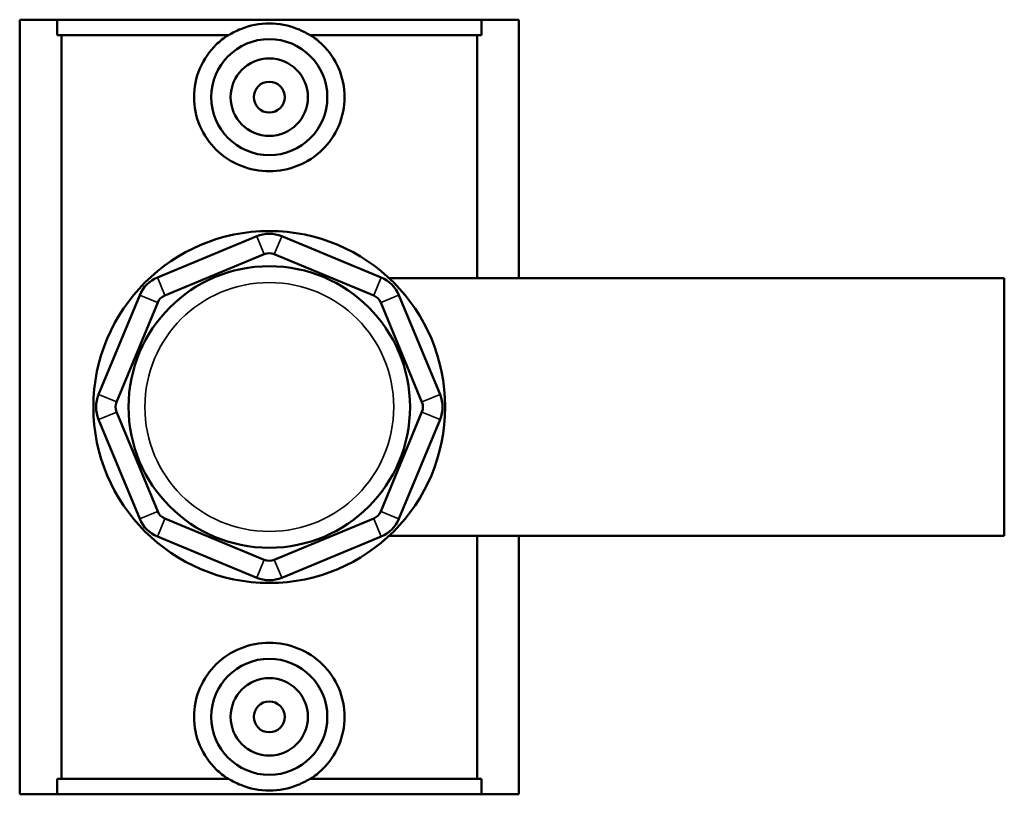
# Model space of a CAD drawing. Header units: inches. Extents: x 0.1 to 45.4, y 0.1 to 44.6.
# Tile 3 of 6: x 16.4 to 21.4, y 31.9 to 35.8. Entities that reach past the tile are written whole.
import ezdxf

# ---------------------------------------------------------------- set-up
doc = ezdxf.new("R2010")
doc.units = ezdxf.units.IN
doc.header["$MEASUREMENT"] = 0
doc.layers.add('Visible (ANSI)', color=7, linetype='Continuous', lineweight=50)
doc.layers.add('Visible Narrow (ANSI)', color=7, linetype='Continuous', lineweight=35)

msp = doc.modelspace()

# ---------------------------------------------------------------- linework, layer by layer
at = {"layer": 'Visible (ANSI)'}
for p, q in [((16.3549, 31.8542), (16.3549, 35.7942)), ((16.3549, 35.7942), (16.5457, 35.7942)), ((16.5457, 35.7942), (18.7041, 35.7942)), ((16.5457, 35.7154), (16.5457, 35.7942)), ((18.7041, 35.7942), (18.8949, 35.7942)), ((18.7041, 35.7942), (18.7041, 35.7154)), ((18.8949, 34.4797), (18.8949, 35.7942)), ((17.4186, 35.7154), (16.5457, 35.7154)), ((16.5676, 35.7154), (16.5676, 31.933)), ((18.7041, 35.7154), (17.8311, 35.7154)), ((18.6821, 34.4797), (18.6821, 35.7154)), ((17.5614, 34.693), (17.0554, 34.4834)), ((18.1943, 34.4834), (17.6883, 34.693)), ((17.0935, 34.3915), (17.5995, 34.6011)), ((17.6502, 34.6011), (18.1563, 34.3915)), ((18.2343, 34.4797), (21.3649, 34.4797)), ((21.3649, 33.1687), (21.3649, 34.4797)), ((16.9657, 34.3937), (16.7561, 33.8876)), ((18.4936, 33.8876), (18.284, 34.3937)), ((16.848, 33.8496), (17.0576, 34.3556)), ((18.1922, 34.3556), (18.4018, 33.8496)), ((17.0576, 33.2928), (16.848, 33.7988)), ((18.4018, 33.7988), (18.1922, 33.2928)), ((16.7561, 33.7608), (16.9657, 33.2547)), ((18.284, 33.2547), (18.4936, 33.7608)), ((17.5995, 33.0473), (17.0935, 33.2569)), ((18.1563, 33.2569), (17.6502, 33.0473)), ((18.2343, 33.1687), (21.3649, 33.1687)), ((18.6821, 31.933), (18.6821, 33.1687)), ((18.8949, 31.8542), (18.8949, 33.1687)), ((17.0554, 33.165), (17.5614, 32.9554)), ((17.6883, 32.9554), (18.1943, 33.165)), ((16.5457, 31.8542), (16.5457, 31.933)), ((17.4186, 31.933), (16.5457, 31.933)), ((18.7041, 31.933), (17.8311, 31.933)), ((18.7041, 31.933), (18.7041, 31.8542)), ((16.5457, 31.8542), (16.3549, 31.8542)), ((16.5457, 31.8542), (18.7041, 31.8542)), ((18.8949, 31.8542), (18.7041, 31.8542))]:
    msp.add_line(p, q, dxfattribs=at)
for centre, radius in [((17.6249, 35.4002), 0.2953), ((17.6249, 35.4002), 0.1969), ((17.6249, 35.4002), 0.0787), ((17.6249, 33.8242), 0.895), ((17.6249, 33.8242), 0.716), ((17.6249, 32.2482), 0.2953), ((17.6249, 32.2482), 0.1969), ((17.6249, 32.2482), 0.0787)]:
    msp.add_circle(centre, radius, dxfattribs=at)
for centre, radius, start, end in [((17.6249, 34.5398), 0.1657, 67.5, 112.5), ((17.6249, 34.5398), 0.0663, 67.5, 112.5), ((17.1188, 34.3302), 0.1657, 112.5, 157.5), ((18.1309, 34.3302), 0.1657, 22.5, 67.5), ((17.1188, 34.3302), 0.0663, 112.5, 157.5), ((18.1309, 34.3302), 0.0663, 22.5, 67.5), ((16.9092, 33.8242), 0.1657, 157.5, 202.5), ((18.3405, 33.8242), 0.1657, 337.5, 22.5), ((16.9092, 33.8242), 0.0663, 157.5, 202.5), ((18.3405, 33.8242), 0.0663, 337.5, 22.5), ((17.1188, 33.3182), 0.0663, 202.5, 247.5), ((18.1309, 33.3182), 0.0663, 292.5, 337.5), ((17.1188, 33.3182), 0.1657, 202.5, 247.5), ((18.1309, 33.3182), 0.1657, 292.5, 337.5), ((17.6249, 33.1086), 0.0663, 247.5, 292.5), ((17.6249, 33.1086), 0.1657, 247.5, 292.5)]:
    msp.add_arc(centre, radius, start, end, dxfattribs=at)
for points, knots in [([(17.8311, 35.7154), (17.812, 35.7276), (17.7914, 35.7382), (17.7235, 35.7658), (17.6727, 35.7752), (17.5771, 35.7752), (17.5263, 35.7658), (17.4583, 35.7382), (17.4378, 35.7276), (17.4186, 35.7154)], [3.848667, 3.848667, 3.848667, 3.848667, 4.015319, 4.015319, 4.379447, 4.379447, 4.743576, 4.743576, 4.910227, 4.910227, 4.910227, 4.910227]), ([(18.0079, 35.4002), (18.0079, 35.3519), (17.9979, 35.3009), (17.9581, 35.2077), (17.9283, 35.1656), (17.8605, 35.0995), (17.8178, 35.0709), (17.724, 35.0328), (17.6729, 35.0233), (17.5768, 35.0233), (17.5257, 35.0328), (17.432, 35.0709), (17.3893, 35.0995), (17.3214, 35.1656), (17.2917, 35.2077), (17.2519, 35.3009), (17.2419, 35.3519), (17.2419, 35.4485), (17.2519, 35.4995), (17.2917, 35.5927), (17.3214, 35.6348), (17.3731, 35.6852), (17.3932, 35.7013), (17.415, 35.7154)], [0, 0, 0, 0, 0.367921, 0.367921, 0.735842, 0.735842, 1.102032, 1.102032, 1.468223, 1.468223, 1.834413, 1.834413, 2.200603, 2.200603, 2.568524, 2.568524, 2.936445, 2.936445, 3.304366, 3.304366, 3.672287, 3.672287, 3.863644, 3.863644, 3.863644, 3.863644]), ([(17.8347, 35.7154), (17.8566, 35.7013), (17.8766, 35.6852), (17.9283, 35.6348), (17.9581, 35.5927), (17.9979, 35.4995), (18.0079, 35.4485), (18.0079, 35.4002)], [4.9456914, 4.9456914, 4.9456914, 4.9456914, 5.1370479, 5.1370479, 5.504969, 5.504969, 5.8728901, 5.8728901, 5.8728901, 5.8728901]), ([(17.415, 31.933), (17.3932, 31.9471), (17.3731, 31.9632), (17.3214, 32.0136), (17.2917, 32.0557), (17.2519, 32.1489), (17.2419, 32.1999), (17.2419, 32.2482), (17.2419, 32.2965), (17.2519, 32.3475), (17.2917, 32.4407), (17.3214, 32.4828), (17.3893, 32.5489), (17.432, 32.5775), (17.5257, 32.6156), (17.5768, 32.6251), (17.6729, 32.6251), (17.724, 32.6156), (17.8178, 32.5775), (17.8605, 32.5489), (17.9283, 32.4828), (17.9581, 32.4407), (17.9979, 32.3475), (18.0079, 32.2965), (18.0079, 32.2482)], [4.945691, 4.945691, 4.945691, 4.945691, 5.137048, 5.137048, 5.504969, 5.504969, 5.87289, 5.87289, 5.87289, 6.240811, 6.240811, 6.608732, 6.608732, 6.974923, 6.974923, 7.341113, 7.341113, 7.707303, 7.707303, 8.073493, 8.073493, 8.441414, 8.441414, 8.809335, 8.809335, 8.809335, 8.809335]), ([(18.0079, 32.2482), (18.0079, 32.1999), (17.9979, 32.1489), (17.9581, 32.0557), (17.9283, 32.0136), (17.8766, 31.9632), (17.8566, 31.9471), (17.8347, 31.933)], [2.9364451, 2.9364451, 2.9364451, 2.9364451, 3.3043662, 3.3043662, 3.6722873, 3.6722873, 3.8636438, 3.8636438, 3.8636438, 3.8636438]), ([(17.4186, 31.933), (17.4378, 31.9208), (17.4583, 31.9102), (17.5263, 31.8826), (17.5771, 31.8732), (17.6727, 31.8732), (17.7235, 31.8826), (17.7914, 31.9102), (17.812, 31.9208), (17.8311, 31.933)], [3.848667, 3.848667, 3.848667, 3.848667, 4.015319, 4.015319, 4.379447, 4.379447, 4.743576, 4.743576, 4.910227, 4.910227, 4.910227, 4.910227])]:
    msp.add_open_spline(points, degree=3, knots=knots, dxfattribs=at)
at = {"layer": 'Visible Narrow (ANSI)'}
for p, q in [((17.5976, 34.6057), (17.5633, 34.6884)), ((17.6521, 34.6057), (17.6864, 34.6884)), ((17.0573, 34.4788), (17.0916, 34.3961)), ((18.1582, 34.3961), (18.1924, 34.4788)), ((17.053, 34.3575), (16.9703, 34.3918)), ((18.1968, 34.3575), (18.2794, 34.3918)), ((16.8434, 33.8515), (16.7607, 33.8857)), ((18.4064, 33.8515), (18.489, 33.8857)), ((16.8434, 33.7969), (16.7607, 33.7627)), ((18.4064, 33.7969), (18.489, 33.7627)), ((17.053, 33.2909), (16.9703, 33.2566)), ((18.1968, 33.2909), (18.2794, 33.2566)), ((17.0916, 33.2523), (17.0573, 33.1696)), ((18.1582, 33.2523), (18.1924, 33.1696)), ((17.5976, 33.0427), (17.5633, 32.96)), ((17.6521, 33.0427), (17.6864, 32.96))]:
    msp.add_line(p, q, dxfattribs=at)
msp.add_circle((17.6249, 33.8242), 0.6332, dxfattribs=at)

doc.saveas('drawing.dxf')
